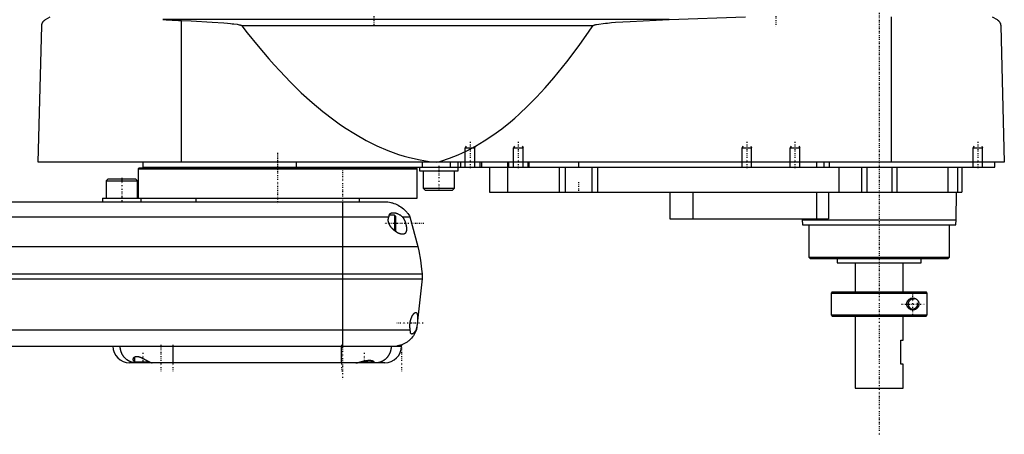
# Model space of a CAD drawing. Extents: x -168 to 602, y -1 to 703.
# Tile 2 of 3: x 193 to 602, y 280 to 452. Entities that reach past the tile are written whole.
import ezdxf

# ---------------------------------------------------------------- set-up
doc = ezdxf.new("R2010")
doc.units = 0
doc.linetypes.add('CENTER', pattern=[1.5, 0.45, -0.5, 0.05, -0.5])
for name, color, linetype in [('AM_0', 7, 'CONTINUOUS'), ('AM_10', 7, 'CONTINUOUS'), ('AM_7', 7, 'CENTER')]:
    doc.layers.add(name, color=color, linetype=linetype)

msp = doc.modelspace()

# ---------------------------------------------------------------- linework, layer by layer
at = {"layer": 'AM_0', "color": 7, "linetype": 'CONTINUOUS'}
for p, q in [((203.5, 452.35), (205.5, 453.55)), ((462.76, 452.35), (252.3, 452.35)), ((260, 393), (260, 451.99)), ((462.76, 452.35), (494.4, 453.55)), ((555.15, 393), (555.15, 453.55)), ((597, 453.55), (599, 452.35)), ((200.5, 393), (202, 449.85)), ((431.04, 449.85), (285.14, 449.85)), ((600.5, 449.85), (602, 393)), ((602, 393), (200.5, 393)), ((244, 393), (244, 391)), ((307.66, 393), (307.66, 391)), ((360.01, 393), (360.01, 391)), ((371.73, 393), (371.73, 391)), ((375, 389.4), (375, 393)), ((376, 393), (376, 391)), ((384, 393), (384, 391)), ((384.75, 393), (384.75, 391)), ((395.5, 393), (395.5, 391)), ((396, 393), (396, 391)), ((404, 393), (404, 391)), ((404.35, 393), (404.35, 391)), ((425, 393), (425, 391)), ((524, 393), (524, 391)), ((527, 393), (527, 391)), ((529.15, 393), (529.15, 391)), ((598, 391), (598, 393)), ((242.5, 390.7), (242, 390.2)), ((242, 390.2), (242, 378.1)), ((242, 390.2), (358, 390.2)), ((242.5, 390.7), (357.5, 390.7)), ((244, 391), (598, 391)), ((265.75, 391), (265.75, 390.7)), ((334.25, 390.7), (334.25, 391)), ((358, 390.2), (357.5, 390.7)), ((358, 378), (358, 390.2)), ((359, 391), (359, 389.4)), ((359, 389.4), (375, 389.4)), ((360.5, 389.4), (360.5, 382.2)), ((373.5, 382.2), (373.5, 389.4)), ((388, 391), (388, 380.5)), ((395.51, 391), (395.51, 380.5)), ((417, 391), (417, 380.5)), ((419.48, 391), (419.48, 380.5)), ((430.52, 391), (430.52, 380.5)), ((433, 391), (433, 380.5)), ((533.21, 391), (533.21, 380.5)), ((542.7, 391), (542.7, 380.5)), ((544.81, 391), (544.81, 380.5)), ((555.19, 391), (555.19, 380.5)), ((557.3, 391), (557.3, 380.5)), ((578.5, 391), (578.5, 380.5)), ((582.5, 391), (582.5, 380.5)), ((584.3, 391), (584.3, 380.5)), ((229.58, 386.1), (228.78, 385.3)), ((228.78, 385.3), (228.78, 378.1)), ((228.78, 385.3), (241.78, 385.3)), ((229.58, 386.1), (240.98, 386.1)), ((241.78, 385.3), (240.98, 386.1)), ((241.78, 378.1), (241.78, 385.3)), ((360.5, 382.2), (361.3, 381.4)), ((360.5, 382.2), (373.5, 382.2)), ((361.3, 381.4), (372.7, 381.4)), ((372.7, 381.4), (373.5, 382.2)), ((-55.5, 376.5), (345.5, 376.5)), ((227.28, 378.1), (227.28, 376.5)), ((227.28, 378.1), (243.28, 378.1)), ((243.28, 376.5), (243.28, 378.1)), ((243.28, 378), (358, 378)), ((266, 378), (266, 376.5)), ((327, 376.5), (327, 316.5)), ((334, 376.5), (334, 378)), ((388, 380.5), (584.3, 380.5)), ((463, 380.5), (463, 369.5)), ((472.56, 380.5), (472.56, 369.5)), ((524, 380.5), (524, 369.5)), ((529, 380.5), (529, 369.5)), ((582, 369), (582.17, 380.5)), ((-56.29, 370.35), (346.29, 370.35)), ((348.6, 371), (346.39, 371)), ((349, 370.6), (348.6, 371)), ((348.6, 371), (348.6, 364.52)), ((349, 370.6), (349, 364.4)), ((351.81, 370.35), (355, 370.35)), ((355, 370.35), (358.25, 358)), ((463, 369.5), (529, 369.5)), ((517.99, 369.5), (518, 369)), ((518, 369), (518.1, 367)), ((518, 369), (582, 369)), ((581.9, 367), (582, 369)), ((348.89, 364.29), (349, 364.4)), ((518.1, 367), (581.9, 367)), ((520.83, 367), (520.83, 353.5)), ((579.17, 353.5), (579.17, 367)), ((-68.25, 358), (358.25, 358)), ((520.83, 353.5), (521.33, 353)), ((520.83, 353.5), (579.17, 353.5)), ((521.33, 353), (578.67, 353)), ((532.5, 353), (532.5, 351.2)), ((567.5, 351.2), (567.5, 353)), ((578.67, 353), (579.17, 353.5)), ((532.5, 351.2), (567.5, 351.2)), ((540, 351.2), (540, 339)), ((560, 339), (560, 351.2)), ((-70, 346.5), (360, 346.5)), ((-70, 344.5), (360, 344.5)), ((360, 344.5), (357.65, 323.3)), ((360, 346.5), (360, 344.5)), ((530.5, 339), (530, 338.5)), ((530, 338.5), (530, 329.5)), ((530, 338.5), (569.99, 338.5)), ((530.5, 339), (569.49, 339)), ((569.99, 338.5), (569.49, 339)), ((569.99, 329.5), (569.99, 338.5)), ((530, 329.5), (530.5, 329)), ((530, 329.5), (569.99, 329.5)), ((530.5, 329), (569.49, 329)), ((540, 329), (540, 299)), ((560, 319), (560, 329)), ((569.49, 329), (569.99, 329.5)), ((-65.14, 323.3), (355.14, 323.3)), ((357.54, 323.3), (357.65, 323.3)), ((-59.5, 316.5), (351.5, 316.5)), ((256.5, 316.5), (256.5, 309.5)), ((326.5, 309.5), (326.5, 316.5)), ((559, 309), (559, 319)), ((559, 319), (560, 319)), ((240.5, 311.93), (240.5, 309.9)), ((344.5, 309.5), (238.5, 309.5)), ((240.5, 309.9), (240.9, 309.5)), ((240.5, 309.9), (246.79, 309.9)), ((247.1, 309.5), (247.28, 309.68)), ((332.87, 309.53), (332.9, 309.5)), ((334.48, 309.9), (339.5, 309.9)), ((339.1, 309.5), (339.5, 309.9)), ((339.5, 309.9), (339.5, 310.35)), ((560, 309), (559, 309)), ((560, 299), (560, 309)), ((540, 299), (560, 299))]:
    msp.add_line(p, q, dxfattribs=at)
for points in [[(202, 449.85, 0), (202, 449.85, 0), (202, 449.86, 0), (202, 449.87, 0), (202, 449.88, 0), (202, 449.88, 0), (202, 449.89, 0), (202, 449.9, 0), (202, 449.91, 0), (202, 449.92, 0), (202, 449.93, 0), (202, 449.93, 0), (202, 449.94, 0), (202, 449.95, 0), (202.01, 449.96, 0), (202.01, 449.97, 0), (202.01, 449.97, 0), (202.01, 449.98, 0), (202.01, 449.99, 0), (202.01, 449.99, 0), (202.01, 450, 0), (202.01, 450.01, 0), (202.01, 450.02, 0), (202.01, 450.04, 0), (202.02, 450.09, 0), (202.02, 450.15, 0), (202.03, 450.2, 0), (202.04, 450.24, 0), (202.05, 450.29, 0), (202.05, 450.31, 0), (202.06, 450.34, 0), (202.06, 450.38, 0), (202.07, 450.42, 0), (202.08, 450.46, 0), (202.09, 450.5, 0), (202.1, 450.53, 0), (202.11, 450.55, 0), (202.11, 450.57, 0), (202.12, 450.61, 0), (202.13, 450.64, 0), (202.14, 450.66, 0), (202.14, 450.67, 0), (202.16, 450.71, 0), (202.17, 450.74, 0), (202.17, 450.76, 0), (202.18, 450.77, 0), (202.19, 450.81, 0), (202.2, 450.84, 0), (202.25, 450.94, 0), (202.32, 451.11, 0), (202.4, 451.26, 0), (202.48, 451.39, 0), (202.57, 451.51, 0), (202.61, 451.56, 0), (202.65, 451.62, 0), (202.74, 451.72, 0), (202.83, 451.82, 0), (202.93, 451.92, 0), (203.02, 452.01, 0), (203.12, 452.09, 0), (203.18, 452.13, 0), (203.23, 452.17, 0), (203.33, 452.25, 0), (203.44, 452.32, 0), (203.5, 452.35, 0)], [(252.3, 452.35, 0), (253.62, 452.25, 0), (256.22, 452.09, 0), (258.77, 452, 0), (260, 451.99, 0)], [(260, 451.99, 0), (264.12, 451.81, 0), (272.73, 451.35, 0), (277.71, 451, 0), (279.1, 450.88, 0), (280.47, 450.74, 0), (281.15, 450.67, 0), (281.81, 450.59, 0), (283.13, 450.41, 0), (283.95, 450.26, 0), (284.18, 450.21, 0), (284.41, 450.15, 0), (284.52, 450.12, 0), (284.63, 450.09, 0), (284.76, 450.05, 0), (284.79, 450.04, 0), (284.83, 450.02, 0), (284.84, 450.02, 0), (284.86, 450.01, 0), (284.9, 450, 0), (284.93, 449.98, 0), (284.96, 449.97, 0), (285, 449.95, 0), (285.03, 449.93, 0), (285.05, 449.92, 0), (285.07, 449.91, 0), (285.08, 449.9, 0), (285.09, 449.89, 0), (285.09, 449.89, 0), (285.1, 449.89, 0), (285.1, 449.89, 0), (285.11, 449.88, 0), (285.11, 449.88, 0), (285.12, 449.87, 0), (285.12, 449.87, 0), (285.12, 449.87, 0), (285.13, 449.86, 0), (285.13, 449.86, 0), (285.13, 449.86, 0), (285.14, 449.85, 0), (285.14, 449.85, 0)], [(431.04, 449.85, 0), (431.05, 449.85, 0), (431.05, 449.86, 0), (431.06, 449.87, 0), (431.06, 449.87, 0), (431.06, 449.87, 0), (431.07, 449.88, 0), (431.07, 449.88, 0), (431.08, 449.89, 0), (431.09, 449.89, 0), (431.09, 449.9, 0), (431.09, 449.9, 0), (431.1, 449.9, 0), (431.1, 449.91, 0), (431.11, 449.91, 0), (431.13, 449.93, 0), (431.15, 449.94, 0), (431.17, 449.95, 0), (431.22, 449.98, 0), (431.26, 450, 0), (431.3, 450.02, 0), (431.35, 450.04, 0), (431.4, 450.06, 0), (431.42, 450.07, 0), (431.44, 450.07, 0), (431.49, 450.09, 0), (431.54, 450.11, 0), (431.69, 450.15, 0), (431.83, 450.19, 0), (431.96, 450.23, 0), (432.24, 450.29, 0), (432.52, 450.35, 0), (433.54, 450.52, 0), (435.34, 450.76, 0), (436.23, 450.86, 0), (437.11, 450.95, 0), (438.78, 451.1, 0), (440.47, 451.24, 0), (446.52, 451.64, 0), (457.28, 452.16, 0), (462.76, 452.35, 0)], [(599, 452.35, 0), (599.06, 452.32, 0), (599.17, 452.25, 0), (599.27, 452.17, 0), (599.33, 452.13, 0), (599.38, 452.09, 0), (599.48, 452.01, 0), (599.58, 451.91, 0), (599.67, 451.82, 0), (599.77, 451.72, 0), (599.86, 451.61, 0), (599.9, 451.56, 0), (599.94, 451.5, 0), (600.02, 451.38, 0), (600.1, 451.25, 0), (600.18, 451.09, 0), (600.26, 450.93, 0), (600.3, 450.82, 0), (600.32, 450.79, 0), (600.33, 450.76, 0), (600.33, 450.74, 0), (600.34, 450.72, 0), (600.35, 450.69, 0), (600.36, 450.66, 0), (600.37, 450.64, 0), (600.37, 450.62, 0), (600.38, 450.59, 0), (600.39, 450.55, 0), (600.4, 450.54, 0), (600.4, 450.52, 0), (600.41, 450.48, 0), (600.42, 450.44, 0), (600.43, 450.4, 0), (600.44, 450.36, 0), (600.45, 450.32, 0), (600.45, 450.3, 0), (600.46, 450.28, 0), (600.46, 450.23, 0), (600.47, 450.18, 0), (600.48, 450.13, 0), (600.48, 450.08, 0), (600.49, 450.03, 0), (600.49, 450.01, 0), (600.49, 449.98, 0), (600.5, 449.93, 0), (600.5, 449.9, 0), (600.5, 449.89, 0), (600.5, 449.88, 0), (600.5, 449.88, 0), (600.5, 449.87, 0), (600.5, 449.86, 0), (600.5, 449.85, 0), (600.5, 449.85, 0)], [(285.14, 449.85, 0), (287.39, 446.93, 0), (291.88, 441.33, 0), (296.37, 436.03, 0), (298.61, 433.49, 0), (300.86, 431.03, 0), (305.35, 426.34, 0), (309.84, 421.96, 0), (314.33, 417.88, 0), (318.83, 414.11, 0), (323.32, 410.65, 0), (325.56, 409.03, 0), (327.81, 407.49, 0), (332.3, 404.64, 0), (336.8, 402.09, 0), (341.29, 399.85, 0), (345.78, 397.92, 0), (350.27, 396.29, 0), (352.52, 395.59, 0), (354.77, 394.97, 0), (359.26, 393.95, 0), (363.75, 393.24, 0), (366, 393, 0)], [(366, 393, 0), (367.81, 393.5, 0), (371.42, 394.67, 0), (375.04, 396.1, 0), (376.84, 396.91, 0), (378.65, 397.77, 0), (382.26, 399.69, 0), (385.88, 401.86, 0), (389.49, 404.28, 0), (393.11, 406.94, 0), (396.72, 409.85, 0), (398.53, 411.4, 0), (400.33, 413.01, 0), (403.95, 416.42, 0), (407.56, 420.07, 0), (411.17, 423.97, 0), (414.79, 428.12, 0), (418.4, 432.52, 0), (420.21, 434.81, 0), (422.01, 437.16, 0), (425.62, 442.05, 0), (429.24, 447.19, 0), (431.04, 449.85, 0)], [(345.5, 376.5, 0), (345.82, 376.46, 0), (346.47, 376.36, 0), (347.1, 376.23, 0), (347.42, 376.15, 0), (347.73, 376.06, 0), (348.35, 375.86, 0), (348.96, 375.63, 0), (349.55, 375.36, 0), (350.13, 375.07, 0), (350.7, 374.74, 0), (350.98, 374.57, 0), (351.25, 374.39, 0), (351.78, 374.01, 0), (352.29, 373.6, 0), (352.77, 373.16, 0), (353.24, 372.7, 0), (353.68, 372.21, 0), (353.88, 371.96, 0), (354.09, 371.71, 0), (354.47, 371.18, 0), (354.83, 370.63, 0), (355, 370.35, 0)], [(351.9, 363, 0), (351.87, 363, 0), (351.8, 363, 0), (351.73, 363.01, 0), (351.7, 363.01, 0), (351.67, 363.01, 0), (351.6, 363.02, 0), (351.53, 363.03, 0), (351.46, 363.04, 0), (351.4, 363.05, 0), (351.33, 363.06, 0), (351.29, 363.07, 0), (351.26, 363.08, 0), (351.19, 363.1, 0), (351.12, 363.12, 0), (351.05, 363.14, 0), (350.98, 363.16, 0), (350.9, 363.18, 0), (350.87, 363.19, 0), (350.83, 363.21, 0), (350.75, 363.23, 0), (350.68, 363.26, 0), (350.64, 363.28, 0), (350.6, 363.29, 0), (350.53, 363.32, 0), (350.45, 363.36, 0), (350.41, 363.37, 0), (350.37, 363.39, 0), (350.3, 363.43, 0), (350.22, 363.46, 0), (350.14, 363.5, 0), (350.06, 363.54, 0), (349.98, 363.58, 0), (349.94, 363.61, 0), (349.9, 363.63, 0), (349.82, 363.67, 0), (349.74, 363.72, 0), (349.66, 363.77, 0), (349.58, 363.81, 0), (349.5, 363.86, 0), (349.46, 363.89, 0), (349.42, 363.92, 0), (349.34, 363.97, 0), (349.26, 364.02, 0), (349.18, 364.08, 0), (349.1, 364.13, 0), (349.02, 364.19, 0), (348.98, 364.22, 0), (348.94, 364.25, 0), (348.87, 364.31, 0), (348.79, 364.37, 0), (348.71, 364.43, 0), (348.63, 364.49, 0), (348.56, 364.55, 0), (348.52, 364.58, 0), (348.48, 364.62, 0), (348.41, 364.68, 0), (348.33, 364.75, 0), (348.26, 364.81, 0), (348.18, 364.88, 0), (348.11, 364.95, 0), (348.08, 364.98, 0), (348.04, 365.01, 0), (347.97, 365.08, 0), (347.89, 365.16, 0), (347.86, 365.19, 0), (347.82, 365.23, 0), (347.75, 365.31, 0), (347.68, 365.38, 0), (347.64, 365.42, 0), (347.6, 365.46, 0), (347.53, 365.54, 0), (347.46, 365.62, 0), (347.39, 365.7, 0), (347.32, 365.79, 0), (347.25, 365.87, 0), (347.22, 365.92, 0), (347.18, 365.96, 0), (347.12, 366.05, 0), (347.05, 366.14, 0), (346.98, 366.23, 0), (346.92, 366.32, 0), (346.86, 366.41, 0), (346.83, 366.46, 0), (346.8, 366.5, 0), (346.74, 366.6, 0), (346.68, 366.69, 0), (346.62, 366.79, 0), (346.57, 366.89, 0), (346.51, 366.99, 0), (346.49, 367.04, 0), (346.46, 367.09, 0), (346.41, 367.19, 0), (346.37, 367.29, 0), (346.32, 367.39, 0), (346.28, 367.49, 0), (346.24, 367.59, 0), (346.22, 367.65, 0), (346.2, 367.7, 0), (346.17, 367.8, 0), (346.13, 367.91, 0), (346.11, 368.01, 0), (346.08, 368.11, 0), (346.05, 368.22, 0), (346.04, 368.27, 0), (346.03, 368.33, 0), (346.01, 368.43, 0), (346, 368.54, 0), (345.99, 368.59, 0), (345.99, 368.64, 0), (345.98, 368.75, 0), (345.97, 368.85, 0), (345.97, 368.91, 0), (345.97, 368.96, 0), (345.97, 369.06, 0), (345.98, 369.17, 0), (345.98, 369.27, 0), (345.99, 369.37, 0), (346.01, 369.47, 0), (346.02, 369.52, 0), (346.03, 369.57, 0), (346.05, 369.67, 0), (346.07, 369.77, 0), (346.1, 369.86, 0), (346.12, 369.96, 0), (346.16, 370.05, 0), (346.17, 370.09, 0), (346.19, 370.14, 0), (346.23, 370.22, 0), (346.27, 370.31, 0), (346.29, 370.35, 0)], [(346.29, 370.35, 0), (346.29, 370.37, 0), (346.29, 370.4, 0), (346.29, 370.43, 0), (346.29, 370.44, 0), (346.29, 370.46, 0), (346.29, 370.49, 0), (346.3, 370.52, 0), (346.3, 370.55, 0), (346.3, 370.58, 0), (346.31, 370.61, 0), (346.31, 370.62, 0), (346.31, 370.64, 0), (346.32, 370.67, 0), (346.32, 370.7, 0), (346.32, 370.73, 0), (346.33, 370.75, 0), (346.34, 370.78, 0), (346.34, 370.8, 0), (346.34, 370.81, 0), (346.35, 370.84, 0), (346.35, 370.86, 0), (346.36, 370.88, 0), (346.36, 370.89, 0), (346.37, 370.92, 0), (346.38, 370.94, 0), (346.38, 370.96, 0), (346.38, 370.97, 0), (346.39, 370.99, 0), (346.4, 371.02, 0), (346.41, 371.04, 0), (346.42, 371.07, 0), (346.43, 371.09, 0), (346.43, 371.1, 0), (346.44, 371.12, 0), (346.45, 371.14, 0), (346.46, 371.16, 0), (346.5, 371.24, 0), (346.57, 371.37, 0), (346.66, 371.48, 0), (346.75, 371.58, 0), (346.8, 371.63, 0), (346.86, 371.67, 0), (346.97, 371.75, 0), (347.09, 371.81, 0), (347.22, 371.87, 0), (347.35, 371.91, 0), (347.49, 371.95, 0), (347.57, 371.96, 0), (347.64, 371.97, 0), (347.79, 371.99, 0), (347.95, 372, 0), (348.02, 372, 0)], [(348.02, 372, 0), (348.12, 372, 0), (348.32, 371.99, 0), (348.52, 371.96, 0), (348.63, 371.95, 0), (348.73, 371.93, 0), (348.94, 371.89, 0), (349.15, 371.83, 0), (349.37, 371.77, 0), (349.58, 371.69, 0), (349.8, 371.61, 0), (349.91, 371.56, 0), (350.02, 371.52, 0), (350.23, 371.41, 0), (350.45, 371.3, 0), (350.67, 371.18, 0), (350.88, 371.05, 0), (351.09, 370.91, 0), (351.2, 370.84, 0), (351.3, 370.76, 0), (351.51, 370.61, 0), (351.71, 370.44, 0), (351.81, 370.35, 0)], [(351.81, 370.35, 0), (351.84, 370.32, 0), (351.89, 370.25, 0), (351.94, 370.18, 0), (351.96, 370.15, 0), (351.99, 370.11, 0), (352.03, 370.05, 0), (352.08, 369.97, 0), (352.13, 369.9, 0), (352.18, 369.83, 0), (352.22, 369.75, 0), (352.25, 369.71, 0), (352.27, 369.67, 0), (352.32, 369.59, 0), (352.36, 369.51, 0), (352.41, 369.43, 0), (352.45, 369.35, 0), (352.5, 369.26, 0), (352.52, 369.22, 0), (352.54, 369.18, 0), (352.59, 369.09, 0), (352.63, 369, 0), (352.65, 368.96, 0), (352.67, 368.91, 0), (352.71, 368.82, 0), (352.75, 368.73, 0), (352.77, 368.69, 0), (352.79, 368.64, 0), (352.83, 368.55, 0), (352.87, 368.46, 0), (352.91, 368.36, 0), (352.94, 368.27, 0), (352.98, 368.17, 0), (353, 368.12, 0), (353.01, 368.08, 0), (353.05, 367.98, 0), (353.08, 367.88, 0), (353.11, 367.79, 0), (353.14, 367.69, 0), (353.17, 367.6, 0), (353.19, 367.55, 0), (353.2, 367.5, 0), (353.23, 367.4, 0), (353.26, 367.31, 0), (353.28, 367.21, 0), (353.31, 367.12, 0), (353.33, 367.02, 0), (353.34, 366.98, 0), (353.35, 366.93, 0), (353.37, 366.84, 0), (353.39, 366.74, 0), (353.41, 366.65, 0), (353.43, 366.55, 0), (353.45, 366.46, 0), (353.46, 366.41, 0), (353.46, 366.36, 0), (353.48, 366.27, 0), (353.49, 366.17, 0), (353.51, 366.08, 0), (353.52, 365.98, 0), (353.53, 365.89, 0), (353.53, 365.84, 0), (353.54, 365.79, 0), (353.54, 365.7, 0), (353.55, 365.61, 0), (353.55, 365.56, 0), (353.56, 365.52, 0), (353.56, 365.43, 0), (353.56, 365.34, 0), (353.56, 365.29, 0), (353.56, 365.25, 0), (353.56, 365.16, 0), (353.56, 365.08, 0), (353.55, 364.99, 0), (353.55, 364.91, 0), (353.54, 364.83, 0), (353.54, 364.79, 0), (353.54, 364.75, 0), (353.53, 364.67, 0), (353.52, 364.59, 0), (353.5, 364.51, 0), (353.49, 364.44, 0), (353.47, 364.37, 0), (353.47, 364.33, 0), (353.46, 364.3, 0), (353.44, 364.23, 0), (353.42, 364.17, 0), (353.4, 364.1, 0), (353.38, 364.04, 0), (353.36, 363.98, 0), (353.34, 363.95, 0), (353.33, 363.92, 0), (353.31, 363.87, 0), (353.28, 363.81, 0), (353.25, 363.76, 0), (353.22, 363.71, 0), (353.19, 363.66, 0), (353.18, 363.63, 0), (353.16, 363.61, 0), (353.13, 363.56, 0), (353.09, 363.52, 0), (353.05, 363.48, 0), (353.02, 363.44, 0), (352.98, 363.4, 0), (352.96, 363.38, 0), (352.94, 363.36, 0), (352.9, 363.32, 0), (352.86, 363.29, 0), (352.83, 363.28, 0), (352.81, 363.26, 0), (352.77, 363.23, 0), (352.72, 363.2, 0), (352.7, 363.19, 0), (352.68, 363.18, 0), (352.63, 363.15, 0), (352.58, 363.13, 0), (352.53, 363.11, 0), (352.48, 363.09, 0), (352.43, 363.07, 0), (352.4, 363.07, 0), (352.37, 363.06, 0), (352.32, 363.05, 0), (352.27, 363.03, 0), (352.21, 363.02, 0), (352.16, 363.02, 0), (352.1, 363.01, 0), (352.07, 363.01, 0), (352.04, 363, 0), (351.99, 363, 0), (351.93, 363, 0), (351.9, 363, 0)], [(358.25, 358, 0), (358.67, 356.1, 0), (359.35, 352.28, 0), (359.83, 348.43, 0), (360, 346.5, 0)], [(561.5, 334, 0), (561.5, 334.01, 0), (561.5, 334.04, 0), (561.5, 334.07, 0), (561.5, 334.09, 0), (561.5, 334.1, 0), (561.5, 334.13, 0), (561.5, 334.16, 0), (561.51, 334.19, 0), (561.51, 334.22, 0), (561.51, 334.24, 0), (561.51, 334.26, 0), (561.52, 334.27, 0), (561.52, 334.3, 0), (561.52, 334.33, 0), (561.53, 334.36, 0), (561.53, 334.39, 0), (561.54, 334.42, 0), (561.54, 334.43, 0), (561.54, 334.45, 0), (561.55, 334.48, 0), (561.55, 334.5, 0), (561.55, 334.52, 0), (561.56, 334.53, 0), (561.56, 334.56, 0), (561.57, 334.59, 0), (561.57, 334.6, 0), (561.58, 334.62, 0), (561.59, 334.65, 0), (561.59, 334.68, 0), (561.6, 334.7, 0), (561.61, 334.73, 0), (561.62, 334.76, 0), (561.62, 334.77, 0), (561.63, 334.79, 0), (561.64, 334.82, 0), (561.65, 334.84, 0), (561.66, 334.87, 0), (561.67, 334.9, 0), (561.68, 334.92, 0), (561.68, 334.94, 0), (561.69, 334.95, 0), (561.7, 334.98, 0), (561.71, 335.01, 0), (561.72, 335.03, 0), (561.73, 335.06, 0), (561.75, 335.08, 0), (561.75, 335.1, 0), (561.76, 335.11, 0), (561.77, 335.13, 0), (561.79, 335.16, 0), (561.8, 335.19, 0), (561.81, 335.21, 0), (561.83, 335.23, 0), (561.83, 335.25, 0), (561.84, 335.26, 0), (561.85, 335.28, 0), (561.87, 335.31, 0), (561.88, 335.33, 0), (561.9, 335.35, 0), (561.91, 335.38, 0), (561.92, 335.39, 0), (561.93, 335.4, 0), (561.94, 335.42, 0), (561.96, 335.45, 0), (561.97, 335.46, 0), (562.02, 335.52, 0), (562.12, 335.64, 0), (562.22, 335.75, 0), (562.33, 335.86, 0), (562.44, 335.96, 0), (562.56, 336.05, 0), (562.62, 336.09, 0), (562.69, 336.13, 0), (562.81, 336.2, 0), (562.94, 336.27, 0), (563.01, 336.29, 0), (563.07, 336.32, 0), (563.21, 336.37, 0), (563.34, 336.41, 0), (563.41, 336.43, 0), (563.47, 336.44, 0), (563.6, 336.47, 0), (563.73, 336.49, 0), (563.86, 336.5, 0), (563.98, 336.5, 0), (564.11, 336.5, 0), (564.17, 336.49, 0), (564.23, 336.49, 0), (564.35, 336.47, 0), (564.48, 336.45, 0), (564.6, 336.43, 0), (564.72, 336.39, 0), (564.84, 336.35, 0), (564.9, 336.33, 0), (564.96, 336.31, 0), (565.08, 336.26, 0), (565.19, 336.2, 0), (565.3, 336.13, 0), (565.41, 336.06, 0), (565.51, 335.99, 0), (565.56, 335.95, 0), (565.61, 335.91, 0), (565.71, 335.82, 0), (565.8, 335.73, 0), (565.89, 335.64, 0), (565.97, 335.53, 0), (566.06, 335.42, 0), (566.1, 335.36, 0), (566.13, 335.3, 0), (566.21, 335.17, 0), (566.25, 335.09, 0), (566.26, 335.07, 0), (566.27, 335.05, 0), (566.28, 335.04, 0), (566.28, 335.02, 0), (566.29, 335, 0), (566.3, 334.98, 0), (566.31, 334.95, 0), (566.32, 334.93, 0), (566.33, 334.9, 0), (566.34, 334.89, 0), (566.34, 334.88, 0), (566.35, 334.85, 0), (566.36, 334.83, 0), (566.37, 334.8, 0), (566.38, 334.78, 0), (566.38, 334.75, 0), (566.39, 334.74, 0), (566.39, 334.73, 0), (566.4, 334.7, 0), (566.41, 334.68, 0), (566.41, 334.65, 0), (566.42, 334.62, 0), (566.43, 334.6, 0), (566.43, 334.58, 0), (566.43, 334.57, 0), (566.44, 334.54, 0), (566.45, 334.52, 0), (566.45, 334.5, 0), (566.45, 334.49, 0), (566.46, 334.46, 0), (566.46, 334.43, 0), (566.46, 334.42, 0), (566.47, 334.41, 0), (566.47, 334.38, 0), (566.48, 334.35, 0), (566.48, 334.32, 0), (566.48, 334.3, 0), (566.49, 334.27, 0), (566.49, 334.25, 0), (566.49, 334.24, 0), (566.49, 334.21, 0), (566.49, 334.18, 0), (566.5, 334.16, 0), (566.5, 334.13, 0), (566.5, 334.1, 0), (566.5, 334.09, 0), (566.5, 334.07, 0), (566.5, 334.04, 0), (566.5, 334.01, 0), (566.5, 334, 0), (566.5, 333.99, 0), (566.5, 333.96, 0), (566.5, 333.93, 0), (566.5, 333.91, 0), (566.5, 333.9, 0), (566.5, 333.87, 0), (566.5, 333.84, 0), (566.49, 333.82, 0), (566.49, 333.79, 0), (566.49, 333.76, 0), (566.49, 333.75, 0), (566.49, 333.73, 0), (566.48, 333.7, 0), (566.48, 333.68, 0), (566.48, 333.65, 0), (566.47, 333.62, 0), (566.47, 333.59, 0), (566.46, 333.58, 0), (566.46, 333.57, 0), (566.46, 333.54, 0), (566.45, 333.51, 0), (566.45, 333.5, 0), (566.45, 333.48, 0), (566.44, 333.46, 0), (566.43, 333.43, 0), (566.43, 333.42, 0), (566.43, 333.4, 0), (566.42, 333.38, 0), (566.41, 333.35, 0), (566.41, 333.32, 0), (566.4, 333.3, 0), (566.39, 333.27, 0), (566.39, 333.26, 0), (566.38, 333.25, 0), (566.38, 333.22, 0), (566.37, 333.2, 0), (566.36, 333.17, 0), (566.35, 333.15, 0), (566.34, 333.12, 0), (566.34, 333.11, 0), (566.33, 333.1, 0), (566.32, 333.07, 0), (566.31, 333.05, 0), (566.3, 333.02, 0), (566.29, 333, 0), (566.28, 332.98, 0), (566.28, 332.96, 0), (566.27, 332.95, 0), (566.26, 332.93, 0), (566.25, 332.91, 0), (566.21, 332.83, 0), (566.13, 332.7, 0), (566.1, 332.64, 0), (566.06, 332.58, 0), (565.97, 332.47, 0), (565.89, 332.36, 0), (565.8, 332.27, 0), (565.71, 332.18, 0), (565.61, 332.09, 0), (565.56, 332.05, 0), (565.51, 332.01, 0), (565.41, 331.94, 0), (565.3, 331.87, 0), (565.19, 331.8, 0), (565.08, 331.74, 0), (564.96, 331.69, 0), (564.9, 331.67, 0), (564.84, 331.65, 0), (564.72, 331.61, 0), (564.6, 331.57, 0), (564.48, 331.55, 0), (564.35, 331.53, 0), (564.23, 331.51, 0), (564.17, 331.51, 0), (564.11, 331.5, 0), (563.98, 331.5, 0), (563.86, 331.5, 0), (563.73, 331.51, 0), (563.6, 331.53, 0), (563.47, 331.56, 0), (563.41, 331.57, 0), (563.34, 331.59, 0), (563.21, 331.63, 0), (563.07, 331.68, 0), (563.01, 331.71, 0), (562.94, 331.73, 0), (562.81, 331.8, 0), (562.69, 331.87, 0), (562.62, 331.91, 0), (562.56, 331.95, 0), (562.44, 332.04, 0), (562.33, 332.14, 0), (562.22, 332.25, 0), (562.12, 332.36, 0), (562.02, 332.48, 0), (561.97, 332.54, 0), (561.96, 332.55, 0), (561.94, 332.58, 0), (561.93, 332.6, 0), (561.92, 332.61, 0), (561.91, 332.62, 0), (561.9, 332.65, 0), (561.88, 332.67, 0), (561.87, 332.69, 0), (561.85, 332.72, 0), (561.84, 332.74, 0), (561.83, 332.75, 0), (561.83, 332.77, 0), (561.81, 332.79, 0), (561.8, 332.81, 0), (561.79, 332.84, 0), (561.77, 332.87, 0), (561.76, 332.89, 0), (561.75, 332.9, 0), (561.75, 332.92, 0), (561.73, 332.94, 0), (561.72, 332.97, 0), (561.71, 332.99, 0), (561.7, 333.02, 0), (561.69, 333.05, 0), (561.68, 333.06, 0), (561.68, 333.08, 0), (561.67, 333.1, 0), (561.66, 333.13, 0), (561.65, 333.16, 0), (561.64, 333.18, 0), (561.63, 333.21, 0), (561.62, 333.23, 0), (561.62, 333.24, 0), (561.61, 333.27, 0), (561.6, 333.3, 0), (561.59, 333.32, 0), (561.59, 333.35, 0), (561.58, 333.38, 0), (561.57, 333.4, 0), (561.57, 333.41, 0), (561.56, 333.44, 0), (561.56, 333.47, 0), (561.55, 333.48, 0), (561.55, 333.5, 0), (561.55, 333.52, 0), (561.54, 333.55, 0), (561.54, 333.57, 0), (561.54, 333.58, 0), (561.53, 333.61, 0), (561.53, 333.64, 0), (561.52, 333.67, 0), (561.52, 333.7, 0), (561.52, 333.73, 0), (561.51, 333.74, 0), (561.51, 333.76, 0), (561.51, 333.78, 0), (561.51, 333.81, 0), (561.5, 333.84, 0), (561.5, 333.87, 0), (561.5, 333.9, 0), (561.5, 333.91, 0), (561.5, 333.93, 0), (561.5, 333.96, 0), (561.5, 333.99, 0), (561.5, 334, 0)], [(355.14, 323.3, 0), (355.14, 323.34, 0), (355.12, 323.42, 0), (355.1, 323.49, 0), (355.09, 323.53, 0), (355.09, 323.57, 0), (355.07, 323.66, 0), (355.06, 323.74, 0), (355.05, 323.82, 0), (355.03, 323.91, 0), (355.02, 323.99, 0), (355.02, 324.04, 0), (355.01, 324.08, 0), (355, 324.17, 0), (355, 324.26, 0), (354.99, 324.35, 0), (354.98, 324.44, 0), (354.98, 324.53, 0), (354.98, 324.58, 0), (354.97, 324.62, 0), (354.97, 324.72, 0), (354.97, 324.81, 0), (354.97, 324.86, 0), (354.97, 324.9, 0), (354.97, 325, 0), (354.97, 325.09, 0), (354.97, 325.14, 0), (354.97, 325.18, 0), (354.98, 325.28, 0), (354.98, 325.37, 0), (354.99, 325.47, 0), (354.99, 325.56, 0), (355, 325.65, 0), (355, 325.7, 0), (355.01, 325.74, 0), (355.02, 325.84, 0), (355.03, 325.93, 0), (355.04, 326.02, 0), (355.05, 326.11, 0), (355.06, 326.21, 0), (355.07, 326.25, 0), (355.08, 326.3, 0), (355.09, 326.39, 0), (355.11, 326.49, 0), (355.13, 326.58, 0), (355.15, 326.67, 0), (355.16, 326.77, 0), (355.17, 326.81, 0), (355.18, 326.86, 0), (355.21, 326.95, 0), (355.23, 327.04, 0), (355.25, 327.14, 0), (355.27, 327.23, 0), (355.3, 327.32, 0), (355.31, 327.36, 0), (355.32, 327.41, 0), (355.35, 327.5, 0), (355.38, 327.59, 0), (355.4, 327.67, 0), (355.43, 327.76, 0), (355.46, 327.84, 0), (355.48, 327.89, 0), (355.49, 327.93, 0), (355.52, 328.01, 0), (355.55, 328.1, 0), (355.57, 328.14, 0), (355.58, 328.18, 0), (355.61, 328.26, 0), (355.65, 328.34, 0), (355.66, 328.37, 0), (355.68, 328.41, 0), (355.71, 328.49, 0), (355.74, 328.56, 0), (355.78, 328.64, 0), (355.81, 328.71, 0), (355.84, 328.78, 0), (355.86, 328.81, 0), (355.88, 328.85, 0), (355.91, 328.92, 0), (355.94, 328.98, 0), (355.98, 329.05, 0), (356.01, 329.11, 0), (356.05, 329.17, 0), (356.06, 329.2, 0), (356.08, 329.23, 0), (356.12, 329.29, 0), (356.15, 329.35, 0), (356.19, 329.41, 0), (356.23, 329.47, 0), (356.26, 329.52, 0), (356.28, 329.55, 0), (356.3, 329.58, 0), (356.34, 329.63, 0), (356.37, 329.68, 0), (356.41, 329.73, 0), (356.45, 329.78, 0), (356.48, 329.83, 0), (356.5, 329.86, 0), (356.52, 329.88, 0), (356.56, 329.92, 0), (356.6, 329.97, 0), (356.63, 330.01, 0), (356.67, 330.05, 0), (356.71, 330.09, 0), (356.73, 330.11, 0), (356.75, 330.13, 0), (356.78, 330.16, 0), (356.82, 330.2, 0), (356.84, 330.21, 0), (356.85, 330.23, 0), (356.89, 330.26, 0), (356.93, 330.29, 0), (356.94, 330.3, 0), (356.96, 330.31, 0), (357, 330.34, 0), (357.03, 330.36, 0), (357.07, 330.38, 0), (357.1, 330.4, 0), (357.13, 330.42, 0), (357.15, 330.43, 0), (357.17, 330.44, 0), (357.2, 330.45, 0), (357.23, 330.46, 0), (357.26, 330.47, 0), (357.29, 330.48, 0), (357.32, 330.49, 0), (357.34, 330.49, 0), (357.35, 330.49, 0), (357.38, 330.5, 0), (357.41, 330.5, 0), (357.42, 330.5, 0)], [(357.42, 330.5, 0), (357.47, 330.5, 0), (357.55, 330.48, 0), (357.63, 330.44, 0), (357.67, 330.42, 0), (357.71, 330.39, 0), (357.78, 330.32, 0), (357.85, 330.22, 0), (357.91, 330.11, 0), (357.96, 329.98, 0), (358, 329.84, 0), (358.02, 329.76, 0), (358.04, 329.68, 0), (358.08, 329.5, 0), (358.1, 329.31, 0), (358.12, 329.11, 0), (358.14, 328.89, 0), (358.15, 328.66, 0), (358.15, 328.54, 0), (358.15, 328.41, 0), (358.15, 328.15, 0), (358.15, 327.89, 0), (358.14, 327.75, 0)], [(357.65, 323.3, 0), (357.55, 323, 0), (357.32, 322.43, 0), (357.05, 321.86, 0), (356.91, 321.59, 0), (356.75, 321.32, 0), (356.42, 320.79, 0), (356.06, 320.29, 0), (355.66, 319.81, 0), (355.23, 319.35, 0), (354.78, 318.93, 0), (354.55, 318.73, 0), (354.31, 318.53, 0), (353.8, 318.16, 0), (353.28, 317.83, 0), (352.74, 317.52, 0), (352.18, 317.26, 0), (351.6, 317.02, 0), (351.31, 316.92, 0), (351.01, 316.83, 0), (350.42, 316.67, 0), (349.81, 316.55, 0), (349.5, 316.5, 0)], [(355.75, 321.5, 0), (355.71, 321.5, 0), (355.64, 321.51, 0), (355.57, 321.54, 0), (355.54, 321.55, 0), (355.51, 321.57, 0), (355.45, 321.62, 0), (355.4, 321.67, 0), (355.36, 321.74, 0), (355.31, 321.82, 0), (355.28, 321.91, 0), (355.26, 321.96, 0), (355.25, 322.02, 0), (355.22, 322.13, 0), (355.2, 322.25, 0), (355.18, 322.39, 0), (355.17, 322.54, 0), (355.16, 322.69, 0), (355.15, 322.77, 0), (355.15, 322.85, 0), (355.15, 323.03, 0), (355.14, 323.21, 0), (355.14, 323.3, 0)], [(357.54, 323.3, 0), (357.49, 323.21, 0), (357.4, 323.03, 0), (357.3, 322.86, 0), (357.25, 322.78, 0), (357.2, 322.7, 0), (357.09, 322.54, 0), (356.99, 322.4, 0), (356.88, 322.27, 0), (356.78, 322.15, 0), (356.67, 322.03, 0), (356.62, 321.98, 0), (356.57, 321.93, 0), (356.46, 321.84, 0), (356.36, 321.75, 0), (356.26, 321.68, 0), (356.16, 321.62, 0), (356.06, 321.58, 0), (356.01, 321.56, 0), (355.97, 321.54, 0), (355.88, 321.51, 0), (355.79, 321.5, 0), (355.75, 321.5, 0)], [(357.76, 324.34, 0), (357.76, 324.3, 0), (357.75, 324.24, 0), (357.74, 324.18, 0), (357.73, 324.15, 0), (357.72, 324.12, 0), (357.71, 324.06, 0), (357.7, 324, 0), (357.69, 323.94, 0), (357.67, 323.88, 0), (357.66, 323.82, 0), (357.66, 323.79, 0), (357.65, 323.77, 0), (357.64, 323.71, 0), (357.62, 323.65, 0), (357.61, 323.6, 0), (357.6, 323.54, 0), (357.58, 323.49, 0), (357.58, 323.46, 0), (357.57, 323.43, 0), (357.56, 323.38, 0), (357.54, 323.33, 0), (357.54, 323.3, 0)], [(240.89, 309.51, 0), (240.85, 309.51, 0), (240.75, 309.51, 0), (240.66, 309.52, 0), (240.62, 309.53, 0), (240.57, 309.53, 0), (240.48, 309.54, 0), (240.39, 309.55, 0), (240.29, 309.56, 0), (240.2, 309.58, 0), (240.11, 309.59, 0), (240.07, 309.6, 0), (240.02, 309.61, 0), (239.93, 309.63, 0), (239.84, 309.65, 0), (239.75, 309.67, 0), (239.66, 309.69, 0), (239.57, 309.71, 0), (239.52, 309.72, 0), (239.48, 309.74, 0), (239.39, 309.76, 0), (239.3, 309.79, 0), (239.26, 309.8, 0), (239.21, 309.82, 0), (239.12, 309.85, 0), (239.04, 309.88, 0), (238.99, 309.9, 0), (238.95, 309.91, 0), (238.86, 309.95, 0), (238.77, 309.98, 0), (238.69, 310.02, 0), (238.6, 310.06, 0), (238.52, 310.1, 0), (238.47, 310.12, 0), (238.43, 310.14, 0), (238.35, 310.18, 0), (238.26, 310.22, 0), (238.18, 310.27, 0), (238.1, 310.31, 0), (238.02, 310.36, 0), (237.98, 310.38, 0), (237.94, 310.41, 0), (237.85, 310.45, 0), (237.77, 310.51, 0), (237.7, 310.56, 0), (237.62, 310.61, 0), (237.54, 310.66, 0), (237.5, 310.69, 0), (237.46, 310.72, 0), (237.39, 310.77, 0), (237.31, 310.83, 0), (237.23, 310.89, 0), (237.16, 310.95, 0), (237.09, 311.01, 0), (237.05, 311.04, 0), (237.01, 311.07, 0), (236.94, 311.14, 0), (236.87, 311.2, 0), (236.8, 311.27, 0), (236.73, 311.33, 0), (236.66, 311.4, 0), (236.63, 311.43, 0), (236.6, 311.47, 0), (236.53, 311.54, 0), (236.46, 311.61, 0), (236.43, 311.64, 0), (236.4, 311.68, 0), (236.33, 311.75, 0), (236.27, 311.82, 0), (236.24, 311.86, 0), (236.21, 311.9, 0), (236.15, 311.97, 0), (236.09, 312.05, 0), (236.03, 312.13, 0), (235.97, 312.21, 0), (235.91, 312.28, 0), (235.89, 312.32, 0), (235.86, 312.36, 0), (235.8, 312.44, 0), (235.75, 312.53, 0), (235.7, 312.61, 0), (235.65, 312.69, 0), (235.6, 312.77, 0), (235.57, 312.82, 0), (235.55, 312.86, 0), (235.5, 312.94, 0), (235.45, 313.03, 0), (235.41, 313.12, 0), (235.36, 313.2, 0), (235.32, 313.29, 0), (235.3, 313.33, 0), (235.28, 313.38, 0), (235.23, 313.47, 0), (235.19, 313.56, 0), (235.16, 313.65, 0), (235.12, 313.74, 0), (235.08, 313.83, 0), (235.06, 313.88, 0), (235.05, 313.92, 0), (235.01, 314.02, 0), (234.98, 314.11, 0), (234.95, 314.2, 0), (234.92, 314.3, 0), (234.89, 314.39, 0), (234.88, 314.44, 0), (234.86, 314.49, 0), (234.84, 314.58, 0), (234.81, 314.68, 0), (234.8, 314.73, 0), (234.79, 314.78, 0), (234.76, 314.87, 0), (234.74, 314.97, 0), (234.73, 315.02, 0), (234.72, 315.07, 0), (234.7, 315.16, 0), (234.69, 315.26, 0), (234.67, 315.36, 0), (234.66, 315.46, 0), (234.64, 315.56, 0), (234.64, 315.61, 0), (234.63, 315.66, 0), (234.62, 315.75, 0), (234.61, 315.85, 0), (234.6, 315.95, 0), (234.6, 316.05, 0), (234.59, 316.15, 0), (234.59, 316.2, 0), (234.59, 316.25, 0), (234.58, 316.35, 0), (234.58, 316.45, 0), (234.58, 316.5, 0)], [(347.19, 316.5, 0), (347.19, 316.45, 0), (347.19, 316.35, 0), (347.19, 316.24, 0), (347.19, 316.19, 0), (347.19, 316.14, 0), (347.18, 316.04, 0), (347.17, 315.94, 0), (347.17, 315.83, 0), (347.16, 315.73, 0), (347.15, 315.63, 0), (347.14, 315.58, 0), (347.13, 315.53, 0), (347.12, 315.43, 0), (347.1, 315.33, 0), (347.09, 315.23, 0), (347.07, 315.13, 0), (347.05, 315.03, 0), (347.04, 314.98, 0), (347.03, 314.93, 0), (347.01, 314.83, 0), (346.99, 314.73, 0), (346.97, 314.68, 0), (346.96, 314.63, 0), (346.94, 314.53, 0), (346.91, 314.43, 0), (346.9, 314.38, 0), (346.88, 314.33, 0), (346.85, 314.24, 0), (346.82, 314.14, 0), (346.79, 314.04, 0), (346.76, 313.95, 0), (346.72, 313.85, 0), (346.7, 313.81, 0), (346.68, 313.76, 0), (346.65, 313.66, 0), (346.61, 313.57, 0), (346.57, 313.48, 0), (346.53, 313.39, 0), (346.49, 313.29, 0), (346.46, 313.25, 0), (346.44, 313.2, 0), (346.4, 313.11, 0), (346.35, 313.03, 0), (346.31, 312.94, 0), (346.26, 312.85, 0), (346.21, 312.76, 0), (346.18, 312.72, 0), (346.16, 312.68, 0), (346.11, 312.59, 0), (346.05, 312.51, 0), (346, 312.42, 0), (345.95, 312.34, 0), (345.89, 312.26, 0), (345.86, 312.22, 0), (345.83, 312.18, 0), (345.78, 312.1, 0), (345.72, 312.02, 0), (345.66, 311.94, 0), (345.6, 311.87, 0), (345.53, 311.79, 0), (345.5, 311.75, 0), (345.47, 311.72, 0), (345.41, 311.64, 0), (345.34, 311.57, 0), (345.31, 311.53, 0), (345.27, 311.5, 0), (345.21, 311.43, 0), (345.14, 311.36, 0), (345.11, 311.32, 0), (345.07, 311.29, 0), (345, 311.22, 0), (344.93, 311.15, 0), (344.86, 311.09, 0), (344.79, 311.02, 0), (344.71, 310.96, 0), (344.68, 310.93, 0), (344.64, 310.9, 0), (344.57, 310.84, 0), (344.49, 310.78, 0), (344.42, 310.72, 0), (344.34, 310.67, 0), (344.26, 310.61, 0), (344.22, 310.58, 0), (344.18, 310.56, 0), (344.1, 310.5, 0), (344.02, 310.45, 0), (343.94, 310.4, 0), (343.86, 310.35, 0), (343.78, 310.3, 0), (343.74, 310.28, 0), (343.7, 310.26, 0), (343.62, 310.21, 0), (343.53, 310.17, 0), (343.45, 310.13, 0), (343.37, 310.08, 0), (343.28, 310.04, 0), (343.24, 310.03, 0), (343.19, 310.01, 0), (343.11, 309.97, 0), (343.02, 309.93, 0), (342.94, 309.9, 0), (342.85, 309.87, 0), (342.76, 309.83, 0), (342.72, 309.82, 0), (342.67, 309.8, 0), (342.59, 309.78, 0), (342.5, 309.75, 0), (342.45, 309.73, 0), (342.41, 309.72, 0), (342.32, 309.7, 0), (342.23, 309.67, 0), (342.18, 309.66, 0), (342.14, 309.65, 0), (342.05, 309.63, 0), (341.96, 309.61, 0), (341.87, 309.6, 0), (341.78, 309.58, 0), (341.69, 309.57, 0), (341.64, 309.56, 0), (341.6, 309.55, 0), (341.51, 309.54, 0), (341.41, 309.53, 0), (341.32, 309.52, 0), (341.23, 309.51, 0), (341.14, 309.51, 0), (341.09, 309.51, 0), (341.05, 309.5, 0), (340.96, 309.5, 0), (340.86, 309.5, 0), (340.82, 309.5, 0)], [(240, 310.98, 0), (240, 311, 0), (240, 311.06, 0), (240.01, 311.12, 0), (240.01, 311.14, 0), (240.02, 311.17, 0), (240.03, 311.23, 0), (240.04, 311.28, 0), (240.06, 311.34, 0), (240.08, 311.39, 0), (240.1, 311.44, 0), (240.11, 311.47, 0), (240.13, 311.49, 0), (240.15, 311.54, 0), (240.18, 311.59, 0), (240.22, 311.64, 0), (240.25, 311.69, 0), (240.29, 311.73, 0), (240.31, 311.75, 0), (240.33, 311.77, 0), (240.37, 311.82, 0), (240.41, 311.86, 0), (240.44, 311.88, 0), (240.46, 311.9, 0), (240.51, 311.93, 0), (240.57, 311.97, 0), (240.59, 311.99, 0), (240.62, 312, 0), (240.68, 312.04, 0), (240.74, 312.07, 0), (240.81, 312.09, 0), (240.87, 312.12, 0), (240.94, 312.14, 0), (240.98, 312.15, 0), (241.01, 312.16, 0), (241.09, 312.17, 0), (241.16, 312.18, 0), (241.24, 312.19, 0), (241.32, 312.2, 0), (241.4, 312.2, 0), (241.45, 312.2, 0), (241.49, 312.2, 0), (241.58, 312.2, 0), (241.67, 312.19, 0), (241.76, 312.18, 0), (241.85, 312.17, 0), (241.94, 312.15, 0), (241.99, 312.14, 0), (242.04, 312.13, 0), (242.13, 312.11, 0), (242.23, 312.09, 0), (242.32, 312.06, 0), (242.42, 312.03, 0), (242.52, 312, 0), (242.57, 311.98, 0), (242.62, 311.97, 0), (242.72, 311.93, 0), (242.82, 311.89, 0), (242.92, 311.85, 0), (243.02, 311.81, 0), (243.12, 311.77, 0), (243.17, 311.75, 0), (243.22, 311.72, 0), (243.33, 311.68, 0), (243.43, 311.63, 0), (243.48, 311.6, 0), (243.54, 311.58, 0), (243.64, 311.53, 0), (243.75, 311.48, 0), (243.8, 311.45, 0), (243.85, 311.43, 0), (243.96, 311.37, 0), (244.06, 311.32, 0), (244.17, 311.27, 0), (244.27, 311.21, 0), (244.38, 311.16, 0), (244.43, 311.13, 0), (244.49, 311.1, 0), (244.59, 311.05, 0), (244.69, 310.99, 0), (244.8, 310.93, 0), (244.9, 310.88, 0), (245.01, 310.82, 0), (245.06, 310.8, 0), (245.11, 310.77, 0), (245.21, 310.71, 0), (245.31, 310.66, 0), (245.41, 310.61, 0), (245.51, 310.55, 0), (245.61, 310.5, 0), (245.66, 310.47, 0), (245.71, 310.45, 0), (245.81, 310.4, 0), (245.9, 310.35, 0), (246, 310.3, 0), (246.09, 310.25, 0), (246.18, 310.2, 0), (246.23, 310.18, 0), (246.27, 310.15, 0), (246.36, 310.11, 0), (246.45, 310.07, 0), (246.54, 310.02, 0), (246.62, 309.98, 0), (246.71, 309.94, 0), (246.75, 309.92, 0), (246.79, 309.9, 0), (246.87, 309.86, 0), (246.94, 309.83, 0), (246.98, 309.81, 0), (247.02, 309.79, 0), (247.09, 309.76, 0), (247.16, 309.73, 0), (247.2, 309.72, 0), (247.23, 309.7, 0), (247.3, 309.68, 0), (247.36, 309.65, 0), (247.42, 309.63, 0), (247.48, 309.61, 0), (247.54, 309.59, 0), (247.57, 309.58, 0), (247.59, 309.57, 0), (247.64, 309.55, 0), (247.69, 309.54, 0), (247.73, 309.53, 0), (247.77, 309.52, 0), (247.81, 309.51, 0), (247.83, 309.51, 0), (247.84, 309.51, 0), (247.87, 309.5, 0), (247.9, 309.5, 0), (247.91, 309.5, 0)], [(240.5, 310.02, 0), (240.47, 310.05, 0), (240.42, 310.09, 0), (240.37, 310.14, 0), (240.35, 310.16, 0), (240.32, 310.19, 0), (240.28, 310.24, 0), (240.24, 310.29, 0), (240.2, 310.34, 0), (240.17, 310.39, 0), (240.14, 310.44, 0), (240.12, 310.47, 0), (240.11, 310.5, 0), (240.09, 310.55, 0), (240.06, 310.61, 0), (240.05, 310.66, 0), (240.03, 310.72, 0), (240.02, 310.78, 0), (240.01, 310.8, 0), (240.01, 310.83, 0), (240, 310.89, 0), (240, 310.95, 0), (240, 310.98, 0)], [(332.52, 309.5, 0), (332.54, 309.5, 0), (332.59, 309.5, 0), (332.64, 309.5, 0), (332.67, 309.51, 0), (332.7, 309.51, 0), (332.76, 309.51, 0), (332.81, 309.52, 0), (332.88, 309.53, 0), (332.94, 309.54, 0), (333, 309.55, 0), (333.03, 309.55, 0), (333.07, 309.56, 0), (333.14, 309.57, 0), (333.21, 309.58, 0), (333.28, 309.6, 0), (333.35, 309.61, 0), (333.42, 309.63, 0), (333.46, 309.64, 0), (333.5, 309.65, 0), (333.57, 309.66, 0), (333.65, 309.68, 0), (333.69, 309.69, 0), (333.73, 309.7, 0), (333.81, 309.72, 0), (333.89, 309.74, 0), (333.93, 309.75, 0), (333.98, 309.76, 0), (334.06, 309.79, 0), (334.15, 309.81, 0), (334.23, 309.83, 0), (334.32, 309.86, 0), (334.41, 309.88, 0), (334.45, 309.89, 0), (334.5, 309.9, 0), (334.58, 309.93, 0), (334.68, 309.95, 0), (334.77, 309.98, 0), (334.86, 310, 0), (334.95, 310.03, 0), (335, 310.04, 0), (335.04, 310.05, 0), (335.14, 310.08, 0), (335.23, 310.1, 0), (335.33, 310.13, 0), (335.42, 310.15, 0), (335.52, 310.18, 0), (335.56, 310.19, 0), (335.61, 310.2, 0), (335.71, 310.23, 0), (335.8, 310.25, 0), (335.9, 310.27, 0), (336, 310.3, 0), (336.09, 310.32, 0), (336.14, 310.33, 0), (336.19, 310.34, 0), (336.29, 310.36, 0), (336.38, 310.38, 0), (336.48, 310.4, 0), (336.58, 310.42, 0), (336.67, 310.44, 0), (336.72, 310.45, 0), (336.77, 310.46, 0), (336.86, 310.47, 0), (336.96, 310.49, 0), (337.01, 310.5, 0), (337.05, 310.5, 0), (337.15, 310.52, 0), (337.24, 310.53, 0), (337.29, 310.54, 0), (337.34, 310.54, 0), (337.43, 310.55, 0), (337.52, 310.56, 0), (337.61, 310.57, 0), (337.7, 310.58, 0), (337.79, 310.58, 0), (337.83, 310.58, 0), (337.88, 310.59, 0), (337.96, 310.59, 0), (338.05, 310.59, 0), (338.13, 310.59, 0), (338.21, 310.59, 0), (338.3, 310.59, 0), (338.34, 310.59, 0), (338.38, 310.59, 0), (338.45, 310.58, 0), (338.53, 310.58, 0), (338.61, 310.57, 0), (338.68, 310.56, 0), (338.75, 310.55, 0), (338.79, 310.55, 0), (338.83, 310.54, 0), (338.89, 310.53, 0), (338.96, 310.52, 0), (339.03, 310.51, 0), (339.09, 310.49, 0), (339.15, 310.48, 0), (339.18, 310.47, 0), (339.21, 310.46, 0), (339.27, 310.44, 0), (339.32, 310.42, 0), (339.37, 310.41, 0), (339.43, 310.39, 0), (339.47, 310.37, 0), (339.5, 310.35, 0), (339.52, 310.34, 0), (339.57, 310.32, 0), (339.61, 310.3, 0), (339.63, 310.29, 0), (339.65, 310.28, 0), (339.69, 310.25, 0), (339.72, 310.23, 0), (339.74, 310.22, 0), (339.76, 310.21, 0), (339.79, 310.18, 0), (339.82, 310.16, 0), (339.85, 310.13, 0), (339.87, 310.11, 0), (339.9, 310.08, 0), (339.91, 310.07, 0), (339.92, 310.06, 0), (339.93, 310.03, 0), (339.95, 310.01, 0), (339.96, 309.98, 0), (339.98, 309.96, 0), (339.99, 309.93, 0), (339.99, 309.92, 0), (339.99, 309.91, 0), (340, 309.88, 0), (340, 309.86, 0), (340, 309.85, 0)], [(340, 309.85, 0), (340, 309.83, 0), (339.99, 309.8, 0), (339.99, 309.77, 0), (339.98, 309.75, 0), (339.97, 309.74, 0), (339.95, 309.71, 0), (339.93, 309.68, 0), (339.9, 309.66, 0), (339.87, 309.63, 0), (339.83, 309.61, 0), (339.81, 309.6, 0), (339.79, 309.59, 0), (339.75, 309.57, 0), (339.7, 309.55, 0), (339.64, 309.54, 0), (339.58, 309.53, 0), (339.52, 309.52, 0), (339.49, 309.51, 0), (339.45, 309.51, 0), (339.38, 309.5, 0), (339.31, 309.5, 0), (339.27, 309.5, 0)]]:
    msp.add_polyline3d(points, dxfattribs=at)
for centre, start, end in [((238.5, 316.5), 180, 270), ((344.5, 316.5), 270, 0)]:
    msp.add_arc(centre, 7, start, end, dxfattribs=at)
at = {"layer": 'AM_10', "color": 7, "linetype": 'CONTINUOUS'}
for p, q in [((378.38, 399.66), (378, 399)), ((378, 391), (378, 399)), ((378, 399), (382, 399)), ((381.62, 399.66), (382, 399)), ((382, 391), (382, 399)), ((398.38, 399.66), (398, 399)), ((398, 391), (398, 399)), ((398, 399), (402, 399)), ((401.62, 399.66), (402, 399)), ((402, 391), (402, 399)), ((493.38, 399.66), (493, 399)), ((493, 391), (493, 399)), ((493, 399), (497, 399)), ((496.62, 399.66), (497, 399)), ((497, 391), (497, 399)), ((513.38, 399.66), (513, 399)), ((513, 391), (513, 399)), ((513, 399), (517, 399)), ((516.62, 399.66), (517, 399)), ((517, 391), (517, 399)), ((589.38, 399.66), (589, 399)), ((589, 391), (589, 399)), ((589, 399), (593, 399)), ((592.62, 399.66), (593, 399)), ((593, 391), (593, 399))]:
    msp.add_line(p, q, dxfattribs=at)
msp.add_arc((564, 334), 2.01, 75, 15, dxfattribs=at)
at = {"layer": 'AM_7', "color": 4, "linetype": 'CENTER'}
for p, q in [((550, 703.25), (550, 279.75)), ((550, 600.89), (550, 339.31)), ((340, 453.75), (340, 449.35)), ((507, 453.75), (507, 449.35)), ((380, 401.5), (380, 390.5)), ((400, 401.5), (400, 390.5)), ((495, 401.5), (495, 390.5)), ((515, 401.5), (515, 390.5)), ((591, 401.5), (591, 390.5)), ((300, 396.98), (300, 375.52)), ((300, 396.25), (300, 390.75)), ((327, 390.5), (327, 302.5)), ((367, 391.48), (367, 380.92)), ((235.28, 386.58), (235.28, 376.02)), ((425, 384.7), (425, 380.3)), ((360.75, 367.5), (344.25, 367.5)), ((564, 329.27), (564, 338.73)), ((559.27, 334), (568.73, 334)), ((360.5, 326), (349.5, 326)), ((251.5, 317), (251.5, 306)), ((256.5, 317), (256.5, 306)), ((326.5, 317), (326.5, 306)), ((351.5, 317), (351.5, 306)), ((244, 313.7), (244, 309.3)), ((336, 313.7), (336, 309.3))]:
    msp.add_line(p, q, dxfattribs=at)

doc.saveas('drawing.dxf')
